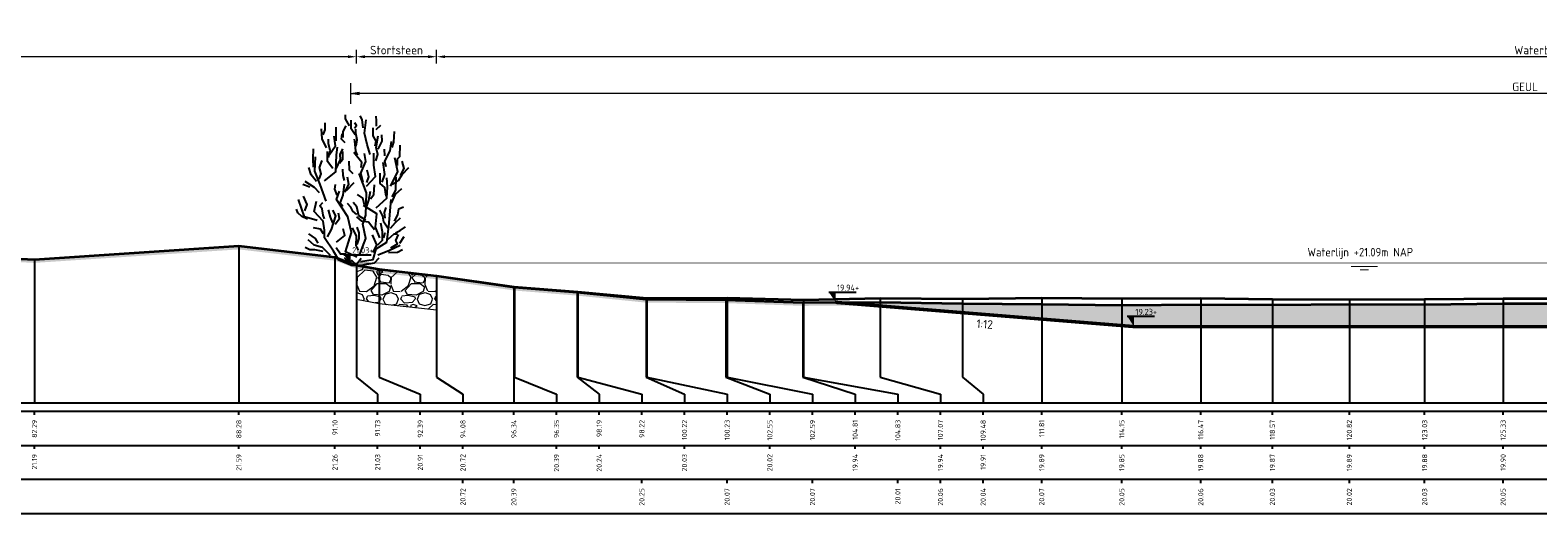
# Model space of a CAD drawing. Header units: metres. Extents: x 173015 to 189682, y 346605 to 348504.
# Tile 197 of 212: x 189144 to 189188, y 348424 to 348438. Entities that reach past the tile are written whole.
import ezdxf
from ezdxf.enums import TextEntityAlignment as Align

# ---------------------------------------------------------------- set-up
doc = ezdxf.new("R2010")
doc.units = ezdxf.units.M
doc.header["$PDMODE"] = 35
doc.header["$PDSIZE"] = 0.075
for name, color, linetype, lineweight in [('B-ME-GR-HEESTER-SD', 252, 'Continuous', 25), ('B-ME-OB-STORTSTEEN-G', 7, 'Continuous', 18), ('B-ME-OB-WATERLIJN-GD1', 150, 'Continuous', 25), ('B-ME-VH-VERHARDING_BESTORTING-AD', 252, 'Continuous', 18), ('TDNA0312_dempen', 41, 'Continuous', 30), ('X-ME-AL-PROFIEL_HUIDIG MAAIVELD-GD', 252, 'Continuous', 0), ('X-XX-AL-DETAIL1-M-B', 252, 'Continuous', 18), ('X-XX-AL-DWARSPROFIEL_PROFIELLIJN BOVENKANT SLIB-GD', 42, 'Continuous', 35), ('X-XX-AL-DWARSPROFIEL_PROFIELLIJN MAAIVELD-GD', 8, 'Continuous', 35), ('X-XX-AL-PEILMAAT-SD', 7, 'Continuous', 25), ('X-XX-AL-VERWIJZING-T25-100', 7, 'Continuous', 25), ('X01-XX-AL-M', 7, 'Continuous', 18)]:
    doc.layers.add(name, color=color, linetype=linetype, lineweight=lineweight)
for name, color, linetype in [('TDNT----_profiel_txt', 10, 'Continuous'), ('X-ME-AL-PROFIELRASTER-S', 7, 'Continuous'), ('XDNL----_dijkcontour', 10, 'Continuous')]:
    doc.layers.add(name, color=color, linetype=linetype)
doc.styles.add('ENV-P', font='ISOCP.SHX')
doc.styles.add('NLCS-ISO', font='NLCS-ISO.ttf', dxfattribs={"height": 1.8})
doc.styles.add('NLCS-ISO-ANNOTATIVE-T18', font='NLCS-ISO.ttf', dxfattribs={"height": 1.8})
doc.styles.add('NLCS-ISO-M100-T25', font='NLCS-ISO.ttf', dxfattribs={"height": 0.25})
doc.dimstyles.new('NLCS-M100-T25-PIJL_L2_H1', dxfattribs={"dimscale": 0.1, "dimtxt": 2.5, "dimasz": 2.5, "dimexe": 2, "dimexo": 2, "dimgap": 0.7, "dimtad": 1, "dimzin": 0, "dimdsep": 46, "dimtxsty": 'NLCS-ISO-M100-T25', "dimcen": 0, "dimdle": 2, "dimclrd": 256, "dimclre": 256, "dimclrt": 256, "dimadec": 1, "dimazin": 0, "dimtfac": 1, "dimtdec": 3, "dimtofl": 0, "dimtmove": 0, "dimatfit": 3, "dimfxl": 2, "dimfxlon": 1, "dimtfillclr": 256, "dimtolj": 1, "dimtzin": 0, "dimlwd": -1, "dimlwe": -1, "dimarcsym": 0})
doc.dimstyles.new('NLCS-M100-T25-PIJL_L3_H2', dxfattribs={"dimscale": 0.1, "dimtxt": 2.5, "dimasz": 2.5, "dimexe": 2, "dimexo": 2, "dimgap": 0.7, "dimtad": 1, "dimdec": 3, "dimzin": 0, "dimdsep": 46, "dimtxsty": 'NLCS-ISO-M100-T25', "dimcen": 0, "dimdle": 2, "dimclrd": 256, "dimclre": 256, "dimclrt": 256, "dimazin": 0, "dimtfac": 1, "dimtdec": 3, "dimtofl": 0, "dimtmove": 0, "dimatfit": 3, "dimfxl": 2, "dimfxlon": 1, "dimtfillclr": 256, "dimtolj": 1, "dimtzin": 0, "dimlwd": -1, "dimlwe": -1, "dimarcsym": 0})

# ---------------------------------------------------------------- blocks, each defined once
blk = doc.blocks.new('SAL-PROFIELRASTER_BALK_EIND1-D')
at = {"color": 0, "linetype": 'ByBlock', "lineweight": -2, "flags": 128}
for points in [[(0, 0), (1, 0)], [(0, -2.5), (1, -2.5)], [(0, -12.5), (1, -12.5)]]:
    blk.add_lwpolyline(points, dxfattribs=at)
blk = doc.blocks.new('SAL-PROFIELRASTER_BALK_EIND2-D')
at = {"color": 0, "linetype": 'ByBlock', "lineweight": -2}
blk.add_line((1, -12.5), (0, -12.5), dxfattribs=at)
blk = doc.blocks.new('SAL-PROFIELRASTER_BALK_DATA-D')
at = {"color": 0, "linetype": 'ByBlock', "lineweight": -2}
blk.add_lwpolyline([(0, -3.5), (0, -2.5)], dxfattribs=at)
at = {"color": 0, "linetype": 'ByBlock', "lineweight": -2, "style": 'NLCS-ISO-ANNOTATIVE-T18'}
blk.add_attdef('GETAL', text='', height=1.5, rotation=90, dxfattribs=at).set_placement((0.75, -5), align=Align.RIGHT)
blk = doc.blocks.new('SAL-PROFIELRASTER_AANHAAL-D')
at = {"color": 9, "linetype": 'ByBlock', "lineweight": -2, "flags": 128}
blk.add_lwpolyline([(0, 1), (0, 0)], dxfattribs=at)
blk = doc.blocks.new('SAL-PROFIELRASTER_AANHAAL_STAGGER-D')
at = {"color": 9, "linetype": 'ByBlock', "lineweight": -2, "flags": 128}
for points in [[(0, 0), (0, -0.25)], [(0, -0.25), (1, -0.75)], [(1, -0.75), (1, -1)]]:
    blk.add_lwpolyline(points, dxfattribs=at)
blk = doc.blocks.new('*D37')
at = {"layer": 'Defpoints', "color": 0, "transparency": 16777216}
for p in [(189155.952, 348436.972), (189222.229, 348425.999), (189155.952, 348425.625)]:
    blk.add_point(p, dxfattribs=at)
at = {"layer": 'X-XX-AL-DETAIL1-M-B', "transparency": 16777216}
for p, q in [((189155.952, 348436.772), (189155.952, 348437.172)), ((189221.979, 348436.972), (189156.202, 348436.972)), ((189222.229, 348436.772), (189222.229, 348437.172))]:
    blk.add_line(p, q, dxfattribs=at)
for points in [[(189156.202, 348437.014), (189156.202, 348436.931), (189155.952, 348436.972)], [(189221.979, 348437.014), (189221.979, 348436.931), (189222.229, 348436.972)]]:
    blk.add_solid(points, dxfattribs=at)
at = {"layer": 'X-XX-AL-DETAIL1-M-B', "transparency": 16777216, "insert": (189189.091, 348437.167), "char_height": 0.25, "attachment_point": 5, "style": 'NLCS-ISO-M100-T25'}
blk.add_mtext('\\A1;Waterbodem met slib', dxfattribs=at)
blk = doc.blocks.new('*D42')
at = {"layer": 'Defpoints', "color": 0, "transparency": 16777216}
for p in [(189153.604, 348436.972), (189153.604, 348425.939), (189155.952, 348425.625)]:
    blk.add_point(p, dxfattribs=at)
at = {"layer": 'X-XX-AL-DETAIL1-M-B', "transparency": 16777216}
for p, q in [((189153.604, 348436.772), (189153.604, 348437.172)), ((189155.702, 348436.972), (189153.854, 348436.972)), ((189155.952, 348436.772), (189155.952, 348437.172))]:
    blk.add_line(p, q, dxfattribs=at)
for points in [[(189153.854, 348437.014), (189153.854, 348436.931), (189153.604, 348436.972)], [(189155.702, 348437.014), (189155.702, 348436.931), (189155.952, 348436.972)]]:
    blk.add_solid(points, dxfattribs=at)
at = {"layer": 'X-XX-AL-DETAIL1-M-B', "transparency": 16777216, "insert": (189154.778, 348437.167), "char_height": 0.25, "attachment_point": 5, "style": 'NLCS-ISO-M100-T25'}
blk.add_mtext('\\A1;Stortsteen', dxfattribs=at)
blk = doc.blocks.new('*D52')
at = {"layer": 'Defpoints', "color": 0, "transparency": 16777216}
for p in [(189128.009, 348436.972), (189128.009, 348425.944), (189153.604, 348425.939)]:
    blk.add_point(p, dxfattribs=at)
at = {"layer": 'X-XX-AL-DETAIL1-M-B', "transparency": 16777216}
for p, q in [((189128.009, 348436.772), (189128.009, 348437.172)), ((189153.354, 348436.972), (189128.259, 348436.972)), ((189153.604, 348436.772), (189153.604, 348437.172))]:
    blk.add_line(p, q, dxfattribs=at)
for points in [[(189128.259, 348437.014), (189128.259, 348436.931), (189128.009, 348436.972)], [(189153.354, 348437.014), (189153.354, 348436.931), (189153.604, 348436.972)]]:
    blk.add_solid(points, dxfattribs=at)
at = {"layer": 'X-XX-AL-DETAIL1-M-B', "transparency": 16777216, "insert": (189140.723, 348437.167), "char_height": 0.25, "attachment_point": 5, "style": 'NLCS-ISO-M100-T25'}
blk.add_mtext('\\A1;Struweel', dxfattribs=at)
blk = doc.blocks.new('SGR-HEESTER_S01_E_ZIJ-D')
blk.add_line((-0.166, 0), (0.141, 0))
at = {"flags": 128}
for points in [[(-0.881, 3.429), (-1.01, 3.698), (-1.022, 3.992)], [(-0.975, 3.816), (-0.916, 3.956), (-0.916, 4.168)], [(-0.599, 3.64), (-0.599, 3.886), (-0.599, 4.039)], [(-0.387, 3.734), (-0.387, 3.91), (-0.305, 4.074)], [(-0.2, 4.074), (-0.317, 4.285), (-0.317, 4.402)], [(-0.035, 3.816), (-0.153, 3.992), (-0.153, 4.238)], [(-0.059, 4.003), (0, 4.086), (-0.047, 4.168)], [(-0.012, 3.476), (0.023, 3.663), (-0.023, 3.863), (-0.023, 3.98)], [(0.2, 4.015), (0.164, 4.261), (0.106, 4.367)], [(0.399, 3.241), (0.317, 3.534), (0.235, 3.863), (0.282, 4.25)], [(0.552, 3.487), (0.575, 3.628), (0.493, 3.781), (0.493, 4.015)], [(0.587, 4.062), (0.587, 4.226), (0.575, 4.355)], [(0.575, 3.968), (0.716, 4.097)], [(-0.822, 3.147), (-0.775, 3.358), (-0.822, 3.558), (-0.822, 3.687)], [(-0.787, 3.241), (-0.611, 3.487), (-0.658, 3.769)], [(-0.329, 3.581), (-0.434, 3.687), (-0.423, 3.839)], [(0.035, 3.217), (-0.023, 3.335), (-0.047, 3.64), (-0.059, 3.687)], [(0.564, 3.053), (0.622, 3.241), (0.575, 3.44), (0.634, 3.781)], [(0.634, 3.393), (0.751, 3.628), (0.74, 3.816)], [(0.869, 2.877), (0.834, 3.041), (0.986, 3.346), (1.022, 3.616)], [(1.045, 3.44), (1.092, 3.593), (1.115, 3.91)], [(-1.256, 2.866), (-1.268, 3.112), (-1.256, 3.405)], [(-0.889, 1.874), (-1.064, 2.356), (-1.218, 2.75), (-1.196, 3.166)], [(-0.933, 2.465), (-0.604, 2.728), (-0.582, 3.231), (-0.56, 3.45)], [(-0.693, 2.83), (-0.845, 3.03), (-0.845, 3.323)], [(-0.599, 2.819), (-0.47, 3.088), (-0.481, 3.241), (-0.399, 3.405)], [(-0.493, 2.983), (-0.399, 3.1), (-0.399, 3.323)], [(0.141, 2.854), (0.153, 3.006), (-0.082, 3.3)], [(0.2, 2.431), (0.129, 2.69), (0.27, 3.03), (0.235, 3.264)], [(0.294, 2.312), (0.557, 2.597), (0.513, 2.925), (0.513, 3.275)], [(0.834, 3.194), (0.822, 3.393)], [(0.995, 2.312), (1.214, 2.728), (1.126, 3.144)], [(1.198, 2.912), (1.198, 3.112), (1.268, 3.182), (1.28, 3.511)], [(-1.174, 2.443), (-1.327, 2.643), (-1.397, 2.854)], [(-1.092, 2.514), (-1.033, 2.666), (-1.08, 2.854), (-1.01, 3.065)], [(-0.352, 2.478), (-0.387, 2.619), (-0.399, 2.807)], [(-0.094, 2.666), (-0.2, 2.783), (-0.211, 3.041)], [(0.097, 0.321), (0.272, 0.78), (0.184, 1.196), (0.272, 1.459), (0.294, 2.115), (0.075, 2.684)], [(0.305, 2.42), (0.364, 2.584), (0.317, 2.783)], [(0.869, 2.021), (0.834, 2.267), (0.693, 2.385), (0.693, 2.69)], [(0.751, 2.431), (0.834, 2.654), (0.787, 3.006)], [(1.057, 2.361), (1.233, 2.478), (1.339, 2.654), (1.538, 2.854)], [(1.292, 2.619), (1.397, 2.83), (1.339, 3.041)], [(-1.362, 2.279), (-1.573, 2.361)], [(-1.08, 2.115), (-1.233, 2.267), (-1.503, 2.443)], [(-0.564, 2.044), (-0.634, 2.22), (-0.611, 2.361)], [(-0.399, 1.716), (-0.481, 1.81), (-0.387, 2.044), (-0.352, 2.373)], [(-0.341, 2.138), (-0.223, 2.361), (-0.258, 2.572)], [(-0.294, 2.185), (-0.07, 2.42)], [(0.411, 1.939), (0.505, 2.068), (0.528, 2.349)], [(0.579, 1.677), (0.885, 1.962), (0.907, 2.29), (0.885, 2.553)], [(1.022, 1.81), (1.139, 2.08), (1.327, 2.244)], [(1.045, 1.997), (1.151, 2.197), (1.162, 2.572)], [(-1.152, 1.305), (-1.524, 1.415), (-1.7, 1.918)], [(-1.515, 1.587), (-1.444, 1.775), (-1.55, 2.021)], [(-0.166, 0), (-0.517, 0.145), (-0.67, 0.408), (-0.933, 0.802), (-0.933, 1.021), (-0.977, 1.284), (-1.24, 1.568), (-1.174, 1.874)], [(-0.939, 1.352), (-0.975, 1.458), (-1.01, 1.645), (-1.069, 1.739), (-0.986, 1.833)], [(0.009, 0.233), (-0.319, 0.386), (-0.144, 0.955), (-0.254, 1.415), (-0.582, 1.918), (-0.495, 2.159)], [(0.012, 1.481), (-0.106, 1.575), (-0.164, 1.692), (-0.258, 1.798)], [(0.27, 1.317), (0.07, 1.446), (0.012, 1.704), (-0.094, 1.833)], [(0.235, 1.763), (0.188, 1.962), (0.035, 2.068)], [(0.119, 0.102), (0.491, 0.167), (0.579, 0.474), (0.885, 0.671), (0.951, 1.13), (1.017, 1.918)], [(0.305, 1.728), (0.364, 1.904), (0.411, 2.162)], [(-1.432, 1.34), (-1.597, 1.423), (-1.714, 1.528), (-1.761, 1.634)], [(-0.845, 0.824), (-0.736, 1.043), (-0.604, 1.437), (-0.692, 1.612)], [(-0.693, 1.235), (-0.763, 1.399), (-0.822, 1.622)], [(-0.622, 1.2), (-0.493, 1.364), (-0.528, 1.516)], [(0.528, 1.035), (0.446, 1.129), (0.352, 1.258), (0.153, 1.282), (0.012, 1.411)], [(0.688, 0.802), (0.557, 1.108), (0.601, 1.502), (0.206, 1.743)], [(0.916, 1.082), (0.798, 1.258), (0.775, 1.434), (0.681, 1.61)], [(0.845, 1.376), (0.822, 1.54), (0.869, 1.681)], [(0.998, 1.082), (1.139, 1.247), (1.292, 1.387)], [(1.115, 1.282), (1.209, 1.47), (1.245, 1.645), (1.374, 1.704)], [(-1.127, 0.637), (-1.198, 0.777), (-1.397, 0.918)], [(-0.963, 0.918), (-1.057, 1.047), (-1.256, 1.094)], [(-0.582, 0.671), (-0.341, 0.868), (-0.385, 1.065)], [(0.059, 0.437), (-0.012, 0.578), (0, 0.848), (-0.117, 1.094)], [(0.023, 0.601), (0.082, 0.777), (0.082, 0.942), (0.023, 1.106)], [(0.622, 0.59), (0.763, 0.73), (0.763, 0.977), (0.716, 1.223)], [(0.798, 0.801), (0.845, 0.953)], [(0.928, 0.754), (1.104, 0.918), (1.198, 0.918)], [(1.01, 0.508), (1.198, 0.625), (1.151, 0.719), (1.233, 0.895)], [(1.139, 0.942), (1.28, 1.012), (1.432, 1.118)], [(-0.975, 0.402), (-1.221, 0.449), (-1.362, 0.449), (-1.503, 0.519)], [(-0.758, 0.277), (-0.999, 0.518), (-1.24, 0.583), (-1.415, 0.736)], [(-0.305, 0.32), (-0.47, 0.32), (-0.599, 0.508)], [(0.493, 0.367), (0.599, 0.59), (0.47, 0.883)], [(0.622, 0.299), (0.951, 0.43), (1.28, 0.583)], [(0.939, 0.367), (1.198, 0.379), (1.35, 0.461)], [(1.268, 0.637), (1.397, 0.836)], [(-0.141, 0.085), (-0.305, 0.167), (-0.352, 0.214)], [(0, 0), (-0.141, 0.144)], [(-0.023, 0), (0.141, 0.203)], [(0.141, 0), (0.528, 0.062), (0.669, 0.214)]]:
    blk.add_lwpolyline(points, dxfattribs=at)
blk = doc.blocks.new('_Closed')
at = {"color": 0, "linetype": 'ByBlock', "lineweight": -2}
for p, q in [((-1, 0.17), (0, 0)), ((-1, 0.17), (-1, -0.17)), ((0, 0), (-1, -0.17)), ((0, 0), (-1, 0))]:
    blk.add_line(p, q, dxfattribs=at)
blk = doc.blocks.new('*D141')
at = {"layer": 'Defpoints', "color": 0, "transparency": 16777216}
for p in [(189153.438, 348435.896), (189153.438, 348430.934), (189222.253, 348430.934)]:
    blk.add_point(p, dxfattribs=at)
at = {"layer": 'X01-XX-AL-M', "color": 11, "transparency": 16777216}
for p, q in [((189153.438, 348435.596), (189153.438, 348436.196)), ((189222.003, 348435.896), (189153.688, 348435.896)), ((189222.253, 348435.596), (189222.253, 348436.196))]:
    blk.add_line(p, q, dxfattribs=at)
at = {"layer": 'X01-XX-AL-M', "color": 11, "transparency": 16777216, "xscale": 0.25, "yscale": 0.25, "zscale": 0.25, "rotation": 180}
blk.add_blockref('_Closed', (189153.438, 348435.896), dxfattribs=at)
at = {"layer": 'X01-XX-AL-M', "color": 11, "transparency": 16777216, "xscale": 0.25, "yscale": 0.25, "zscale": 0.25}
blk.add_blockref('_Closed', (189222.253, 348435.896), dxfattribs=at)
at = {"layer": 'X01-XX-AL-M', "color": 11, "transparency": 16777216, "insert": (189187.846, 348436.091), "char_height": 0.25, "attachment_point": 5, "style": 'NLCS-ISO-M100-T25', "bg_fill": 3, "box_fill_scale": 1.1, "bg_fill_color": 256, "bg_fill_true_color": 13158600, "bg_fill_transparency": 0}
blk.add_mtext('\\A1;GEUL ', dxfattribs=at)
blk = doc.blocks.new('SAL-PEILMAAT_INFRACAD_H01-SOD')
blk.add_line((-2, 3), (6, 3))
blk.add_solid([(-2, 3), (0, 3), (0, 0)])
at = {"style": 'NLCS-ISO'}
blk.add_attdef('...', (0.4, 3.4), '', height=1.8, dxfattribs=at)

msp = doc.modelspace()

# ---------------------------------------------------------------- hatches: boundary and pattern name
at = {"layer": 'B-ME-VH-VERHARDING_BESTORTING-AD'}
h = msp.add_hatch(dxfattribs=at)
h.set_pattern_fill('AVH-BESTORTING_02', color=256, scale=0.1, pattern_type=2)
h.set_pattern_definition([(228.013, (189154.32424, 348430.873756), (-7.9999982, -9.0000013), [0.134536, -13.31909]), (184.9697, (189154.23424, 348430.773756), (12.00000105, 0.9999913), [0.230868, -22.855925]), (132.5104, (189154.00424, 348430.753756), (9.9999907, -11.0000087), [0.16279, -16.11603]), (267.2737, (189153.61424, 348430.503756), (0.999996, 20.0000003), [0.21024, -20.81356]), (292.8337, (189153.60424, 348430.293756), (-5.0000099, 11.9999964), [0.206155, -20.409373]), (357.2737, (189153.68424, 348430.103756), (-20.0000003, 0.999996), [0.21024, -20.81356]), (37.6942, (189153.89424, 348430.093756), (-13.00000735, -9.9999904), [0.27803, -27.52485]), (72.2553, (189154.11424, 348430.263756), (7.00001076, 21.9999962), [0.262488, -25.98632]), (121.4296, (189154.19424, 348430.513756), (-8.0000082, 12.999995), [0.21095, -20.884073]), (175.2364, (189154.08424, 348430.693756), (11.000001, -0.9999915), [0.24083, -11.80076]), (222.3974, (189153.84424, 348430.713756), (-12.00000735, -10.9999921), [0.311448, -30.833375]), (138.814, (189154.60424, 348430.49376), (-7.000003, 5.9999973), [0.1063, -10.52384]), (171.4692, (189154.52424, 348430.563756), (12.9999983, -2.0000079), [0.202237, -20.02151]), (225, (189154.32424, 348430.59376), (-2e-16, -1), [0.14142, -1.2728]), (203.1986, (189154.25424, 348430.71376), (5, 2.000001), [0.07616, -7.53962]), (291.801, (189154.18424, 348430.68376), (-1, 3), [0.1077, -5.27746]), (30.964, (189154.22424, 348430.58376), (2.999998, 2.000002), [0.17493, -5.65602]), (161.565, (189154.37424, 348430.67376), (2, -1), [0.1265, -3.03579]), (16.3895, (189153.60424, 348430.683756), (10.0000022, 2.9999927), [0.1772, -17.542845]), (70.3462, (189153.77424, 348430.733756), (-3.9999952, -11.0000021), [0.14866, -14.71741]), (293.1986, (189154.37424, 348430.87376), (-2.000001, 5), [0.15232, -7.46346]), (343.6105, (189154.43424, 348430.733756), (-10.0000022, 2.9999927), [0.1772, -17.542845]), (339.444, (189153.60424, 348430.06376), (-5.000002, 1.999996), [0.17088, -8.37312]), (294.775, (189153.76424, 348430.003756), (-4.9999922, 11.0000034), [0.14318, -14.174643]), (66.801, (189154.38424, 348429.87376), (2.000001, 5), [0.15232, -7.46346]), (17.354, (189154.44424, 348430.013756), (-13.000002, -3.9999945), [0.16763, -16.595424]), (69.444, (189153.89424, 348429.87376), (-1.999996, -5.000002), [0.08544, -8.45856]), (101.31, (189154.32424, 348429.87376), (-0.999998, 4), [0.05099, -5.04803]), (165.964, (189154.31424, 348429.92376), (3, -0.999998), [0.20616, -3.91695]), (186.009, (189154.11424, 348429.973756), (9.9999998, 0.9999993), [0.19105, -18.913923]), (303.69, (189154.22424, 348430.49376), (-1, 2), [0.14422, -3.46133]), (353.1572, (189154.30424, 348430.373756), (16.9999994, -2.000008), [0.251794, -24.927563]), (60.9454, (189154.55424, 348430.34376), (-4, -7.0000004), [0.10296, -10.19267]), (90, (189154.6042, 348430.4338), (-1, 1), [0.06, -0.94]), (120.2564, (189154.09424, 348430.003756), (3.999995, -7.0000025), [0.138924, -13.75352]), (48.013, (189154.02424, 348430.123756), (7.9999982, 9.0000013), [0.26907, -13.18455]), (0, (189154.2042, 348430.3238), (1, 1), [0.26, -0.74]), (325.305, (189154.46424, 348430.323756), (-9.9999943, 7.0000086), [0.158114, -15.653274]), (254.055, (189154.59424, 348430.23376), (-1, -4), [0.1456, -7.13451]), (207.646, (189154.55424, 348430.093756), (-18.9999958, -10.0000077), [0.237065, -23.469474]), (175.426, (189154.34424, 348429.983756), (-13.0000006, 0.9999948), [0.2508, -24.829074])])
h.paths.add_polyline_path([(189155.9524, 348430.5598), (189154.2708, 348430.7498), (189153.6042, 348430.8738), (189153.6042, 348429.8738), (189154.2708, 348429.7498), (189155.9524, 348429.5598)])
at = {"layer": 'TDNA0312_dempen'}
h = msp.add_hatch(color=256, dxfattribs=at)
h.dxf.hatch_style = 1
h.paths.add_polyline_path([(189217.6416, 348430.6473), (189215.7805, 348430.6138), (189211.4144, 348430.4878), (189209.015, 348430.4018), (189206.9425, 348430.1268), (189204.2062, 348430.0658), (189201.7227, 348430.1508), (189198.9828, 348430.0888), (189196.4948, 348429.8468), (189194.4866, 348429.7358), (189192.181, 348429.8058), (189189.8064, 348429.7518), (189187.2027, 348429.7458), (189184.9042, 348429.7228), (189182.6978, 348429.7288), (189180.442, 348429.7138), (189178.3422, 348429.7228), (189176.0299, 348429.6958), (189173.6829, 348429.7338), (189171.3589, 348429.7508), (189168.9508, 348429.7848), (189167.6452, 348429.7825), (189176.3908, 348429.0738), (189191.3921, 348429.0738)])
at = {"layer": 'X-ME-AL-PROFIEL_HUIDIG MAAIVELD-GD'}
h = msp.add_hatch(dxfattribs=at)
h.set_pattern_fill('AGR-MAAIVELD', color=256, scale=0.05, pattern_type=2)
h.set_pattern_definition([(45, (2349.08703, 143.70814), (-0.25000007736, 0.25000007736), []), (45, (2349.0513, 143.74385), (0, 0.50000015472), [0.3535535, -0.3535535]), (45, (2349.0156, 143.77957), (0, 0.50000015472), [0.3535535, -0.3535535]), (45, (2348.9794, 143.81578), (0, 0.50000015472), [0.3535535, -0.3535535]), (45, (2348.94417, 143.851), (0, 0.50000015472), [0.3535535, -0.3535535]), (45, (2348.90845, 143.8867), (0, 0.50000015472), [0.3535535, -0.3535535]), (45, (2348.87274, 143.92242), (0, 0.50000015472), [0.3535535, -0.3535535]), (315, (2349.08703, 143.70814), (0.25000007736, 0.25000007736), []), (315, (2349.12274, 143.74385), (0.50000015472, -1e-16), [0.3535535, -0.3535535]), (315, (2349.15845, 143.77957), (0.50000015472, -1e-16), [0.3535535, -0.3535535]), (315, (2349.19467, 143.81578), (0.50000015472, -1e-16), [0.3535535, -0.3535535]), (315, (2349.2299, 143.851), (0.50000015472, -1e-16), [0.3535535, -0.3535535]), (315, (2349.2656, 143.8867), (0.50000015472, -1e-16), [0.3535535, -0.3535535]), (315, (2349.3013, 143.92242), (0.50000015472, -1e-16), [0.3535535, -0.3535535])])
h.paths.add_polyline_path([(189122.3732, 348430.0178), (189124.6655, 348430.1388), (189126.465, 348430.4038), (189128.0086, 348430.7788), (189128.5524, 348431.0598), (189131.408, 348431.4338), (189133.9128, 348431.3308), (189137.9491, 348431.2428), (189144.1675, 348430.9378), (189150.1566, 348431.3328), (189152.9745, 348431.0008), (189153.6042, 348430.7738), (189154.2708, 348430.6498), (189155.9524, 348430.4598), (189158.2311, 348430.1288), (189160.0665, 348429.9808), (189162.0973, 348429.7738), (189164.4239, 348429.7608), (189166.6819, 348429.6808), (189168.9508, 348429.6848), (189171.3589, 348429.6508), (189173.6829, 348429.6338), (189176.0299, 348429.5958), (189178.3422, 348429.6228), (189180.442, 348429.6138), (189182.6978, 348429.6288), (189184.9042, 348429.6228), (189187.2027, 348429.6458), (189189.8064, 348429.6518), (189192.181, 348429.7058), (189194.4866, 348429.6358), (189196.4948, 348429.7468), (189198.9828, 348429.9888), (189201.7227, 348430.0508), (189204.2062, 348429.9658), (189206.9425, 348430.0268), (189209.015, 348430.3018), (189211.4144, 348430.3878), (189215.7805, 348430.5138), (189220.946, 348430.6068), (189222.1128, 348430.8148), (189223.184, 348430.9898), (189223.184, 348431.0898), (189222.1128, 348430.9148), (189220.946, 348430.7068), (189215.7805, 348430.6138), (189211.4144, 348430.4878), (189209.015, 348430.4018), (189206.9425, 348430.1268), (189204.2062, 348430.0658), (189201.7227, 348430.1508), (189198.9828, 348430.0888), (189196.4948, 348429.8468), (189194.4866, 348429.7358), (189192.181, 348429.8058), (189189.8064, 348429.7518), (189187.2027, 348429.7458), (189184.9042, 348429.7228), (189182.6978, 348429.7288), (189180.442, 348429.7138), (189178.3422, 348429.7228), (189176.0299, 348429.6958), (189173.6829, 348429.7338), (189171.3589, 348429.7508), (189168.9508, 348429.7848), (189166.6819, 348429.7808), (189164.4239, 348429.8608), (189162.0973, 348429.8738), (189160.0665, 348430.0808), (189158.2311, 348430.2288), (189155.9524, 348430.5598), (189154.2708, 348430.7498), (189153.6042, 348430.8738), (189152.9745, 348431.1008), (189150.1566, 348431.4328), (189144.1675, 348431.0378), (189137.9491, 348431.3428), (189133.9128, 348431.4308), (189131.408, 348431.5338), (189128.5524, 348431.1598), (189128.0086, 348430.8788), (189126.465, 348430.5038), (189124.6655, 348430.2388), (189122.3732, 348430.1178), (189119.9277, 348429.9498), (189117.7287, 348429.8948), (189115.2049, 348429.9128), (189111.6839, 348430.0568), (189108.8183, 348430.2208), (189107.471, 348430.3378), (189104.8955, 348430.4168), (189102.4161, 348430.4768), (189099.42, 348430.6578), (189097.9241, 348430.6998), (189096.131, 348430.8788), (189092.3613, 348430.8818), (189086.7533, 348431.3248), (189082.3996, 348431.6478), (189078.5063, 348432.0088), (189073.1674, 348432.2838), (189069.5293, 348432.4948), (189065.6666, 348432.5318), (189061.8765, 348432.5758), (189061.8765, 348432.4758), (189065.6666, 348432.4318), (189069.5293, 348432.3948), (189073.1674, 348432.1838), (189078.5063, 348431.9088), (189082.3996, 348431.5478), (189086.7533, 348431.2248), (189092.3613, 348430.7818), (189096.131, 348430.7788), (189097.9241, 348430.5998), (189099.42, 348430.5578), (189102.4161, 348430.3768), (189104.8955, 348430.3168), (189107.471, 348430.2378), (189108.8183, 348430.1208), (189111.6839, 348429.9568), (189115.2049, 348429.8128), (189117.7287, 348429.7948), (189119.9277, 348429.8498)])

# ---------------------------------------------------------------- linework, layer by layer
at = {"layer": 'B-ME-OB-STORTSTEEN-G'}
msp.add_lwpolyline([(189155.9524, 348430.5598), (189154.2708, 348430.7498), (189153.6042, 348430.8738), (189153.6042, 348429.8738), (189154.2708, 348429.7498), (189155.9524, 348429.5598)], close=True, dxfattribs=at)
at = {"layer": 'B-ME-OB-WATERLIJN-GD1', "const_width": 0.025}
for points in [[(189153.4378, 348430.9338), (189222.2291, 348430.9338)], [(189182.7425, 348430.8338), (189183.5258, 348430.8338)], [(189183.0092, 348430.7338), (189183.2592, 348430.7338)]]:
    msp.add_lwpolyline(points, dxfattribs=at)
at = {"layer": 'X-XX-AL-DWARSPROFIEL_PROFIELLIJN BOVENKANT SLIB-GD'}
msp.add_lwpolyline([(189155.9524, 348430.5598), (189158.2163, 348430.2348), (189160.0922, 348430.0948), (189162.1081, 348429.9088), (189164.4707, 348429.9128), (189166.7038, 348429.8538), (189168.9508, 348429.9038), (189171.3589, 348429.8838), (189173.6829, 348429.9138), (189176.0299, 348429.8938), (189178.3422, 348429.9038), (189180.442, 348429.8738), (189182.6978, 348429.8638), (189184.9042, 348429.8738), (189187.2027, 348429.8938), (189189.8064, 348429.8938)], dxfattribs=at)
at = {"layer": 'X-XX-AL-DWARSPROFIEL_PROFIELLIJN MAAIVELD-GD'}
msp.add_lwpolyline([(189137.9491, 348431.3428), (189144.1675, 348431.0378), (189150.1566, 348431.4328), (189152.9745, 348431.1008), (189153.6042, 348430.8738), (189154.2708, 348430.7498), (189155.9524, 348430.5598), (189158.2311, 348430.2288), (189160.0665, 348430.0808), (189162.0973, 348429.8738), (189164.4239, 348429.8608), (189166.6819, 348429.7808), (189168.9508, 348429.7848), (189171.3589, 348429.7508), (189173.6829, 348429.7338), (189176.0299, 348429.6958), (189178.3422, 348429.7228), (189180.442, 348429.7138), (189182.6978, 348429.7288), (189184.9042, 348429.7228), (189187.2027, 348429.7458), (189189.8064, 348429.7518)], dxfattribs=at)
at = {"layer": 'XDNL----_dijkcontour', "const_width": 0.1}
msp.add_lwpolyline([(189167.6452, 348429.7825), (189176.3908, 348429.0738), (189191.3921, 348429.0738), (189222.2323, 348430.9343)], dxfattribs=at)

# ---------------------------------------------------------------- block references
at = {"layer": 'B-ME-GR-HEESTER-SD'}
msp.add_blockref('SGR-HEESTER_S01_E_ZIJ-D', (189153.6042, 348430.8738), dxfattribs=at)
at = {"layer": 'X-ME-AL-PROFIELRASTER-S'}
for p, yscale in [((189144.1675, 348426.8438), 4.193999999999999), ((189150.1566, 348426.8438), 4.588999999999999), ((189152.9745, 348426.8438), 4.257000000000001), ((189153.6042, 348427.8438), 3.030000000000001), ((189154.2708, 348427.8438), 2.905999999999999), ((189155.9524, 348427.8438), 2.716000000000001), ((189155.9524, 348427.8438), 2.716000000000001), ((189158.2163, 348426.8438), 3.390999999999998), ((189158.2311, 348427.8438), 2.385000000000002), ((189160.0665, 348427.8438), 2.236999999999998), ((189160.0922, 348427.8438), 2.251000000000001), ((189162.0973, 348427.8438), 2.030000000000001), ((189162.1081, 348427.8438), 2.065000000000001), ((189164.4239, 348427.8438), 2.016999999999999), ((189164.4707, 348427.8438), 2.068999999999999), ((189166.6819, 348427.8438), 1.937000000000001), ((189166.7038, 348427.8438), 2.010000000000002), ((189168.9508, 348427.8438), 2.059999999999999), ((189168.9508, 348427.8438), 1.940999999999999), ((189171.3589, 348427.8438), 2.039999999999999), ((189171.3589, 348427.8438), 1.907), ((189173.6829, 348426.8438), 3.07), ((189173.6829, 348426.8438), 2.890000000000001), ((189176.0299, 348426.8438), 3.050000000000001), ((189178.3422, 348426.8438), 3.059999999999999), ((189178.3422, 348426.8438), 2.879000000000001), ((189180.442, 348426.8438), 3.030000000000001), ((189180.442, 348426.8438), 2.870000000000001), ((189182.6978, 348426.8438), 3.02), ((189182.6978, 348426.8438), 2.885000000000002), ((189184.9042, 348426.8438), 3.030000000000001), ((189184.9042, 348426.8438), 2.879000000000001), ((189187.2027, 348426.8438), 3.050000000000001), ((189187.2027, 348426.8438), 2.902000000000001), ((189176.0299, 348426.8438), 2.852)]:
    msp.add_blockref('SAL-PROFIELRASTER_AANHAAL-D', p, dxfattribs=dict(at, yscale=yscale))
for p, xscale, zscale in [((189153.6042, 348427.8438), 0.6202934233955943, 0.6202934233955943), ((189154.2708, 348427.8438), 1.203758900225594, 1.203758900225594), ((189155.9524, 348427.8438), 0.7721703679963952, 0.7721703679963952), ((189155.9524, 348427.8438), 0.7721703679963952, 0.7721703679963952), ((189158.2311, 348427.8438), 1.235227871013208, 1.235227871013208), ((189160.0665, 348427.8438), 0.649832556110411, 0.649832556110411), ((189160.0922, 348427.8438), 1.874123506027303, 1.874123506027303), ((189162.0973, 348427.8438), 1.1189526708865, 1.1189526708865), ((189162.1081, 348427.8438), 2.358220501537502, 2.358220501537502), ((189164.4239, 348427.8438), 1.292393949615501, 1.292393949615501), ((189164.4707, 348427.8438), 2.495566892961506, 2.495566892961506), ((189166.6819, 348427.8438), 1.534375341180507, 1.534375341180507), ((189166.7038, 348427.8438), 2.7625430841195, 2.7625430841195), ((189168.9508, 348427.8438), 1.765521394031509, 1.765521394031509), ((189168.9508, 348427.8438), 1.765521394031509, 1.765521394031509), ((189171.3589, 348427.8438), 0.6073920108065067, 0.6073920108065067), ((189171.3589, 348427.8438), 0.6073920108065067, 0.6073920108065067)]:
    msp.add_blockref('SAL-PROFIELRASTER_AANHAAL_STAGGER-D', p, dxfattribs=dict(at, xscale=xscale, zscale=zscale))
at = {"layer": 'X-ME-AL-PROFIELRASTER-S', "xscale": 162.5575546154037, "yscale": 0.1, "zscale": 162.5575546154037}
for name, p in [('SAL-PROFIELRASTER_BALK_EIND1-D', (189061.8765, 348426.8438)), ('SAL-PROFIELRASTER_BALK_EIND2-D', (189061.8765, 348425.8438)), ('SAL-PROFIELRASTER_BALK_EIND2-D', (189061.8765, 348424.8438))]:
    msp.add_blockref(name, p, dxfattribs=at)
at = {"layer": 'X-ME-AL-PROFIELRASTER-S', "xscale": 0.1, "yscale": 0.1, "zscale": 0.1}
for p, values in [((189144.1675, 348426.8438), {'GETAL': '82.29'}), ((189150.1566, 348426.8438), {'GETAL': '88.28'}), ((189152.9745, 348426.8438), {'GETAL': '91.10'}), ((189154.2245, 348426.8438), {'GETAL': '91.73'}), ((189155.4745, 348426.8438), {'GETAL': '92.39'}), ((189156.7245, 348426.8438), {'GETAL': '94.08'}), ((189156.7245, 348426.8438), {'GETAL': '94.08'}), ((189158.2163, 348426.8438), {'GETAL': '96.34'}), ((189159.4663, 348426.8438), {'GETAL': '96.35'}), ((189160.7163, 348426.8438), {'GETAL': '98.19'}), ((189161.9663, 348426.8438), {'GETAL': '98.22'}), ((189163.2163, 348426.8438), {'GETAL': '100.22'}), ((189164.4663, 348426.8438), {'GETAL': '100.23'}), ((189165.7163, 348426.8438), {'GETAL': '102.55'}), ((189166.9663, 348426.8438), {'GETAL': '102.59'}), ((189168.2163, 348426.8438), {'GETAL': '104.81'}), ((189169.4663, 348426.8438), {'GETAL': '104.83'}), ((189170.7163, 348426.8438), {'GETAL': '107.07'}), ((189170.7163, 348426.8438), {'GETAL': '107.07'}), ((189171.9663, 348426.8438), {'GETAL': '109.48'}), ((189171.9663, 348426.8438), {'GETAL': '109.48'}), ((189173.6829, 348426.8438), {'GETAL': '111.81'}), ((189173.6829, 348426.8438), {'GETAL': '111.81'}), ((189176.0299, 348426.8438), {'GETAL': '114.15'}), ((189176.0299, 348426.8438), {'GETAL': '114.15'}), ((189178.3422, 348426.8438), {'GETAL': '116.47'}), ((189178.3422, 348426.8438), {'GETAL': '116.47'}), ((189180.442, 348426.8438), {'GETAL': '118.57'}), ((189180.442, 348426.8438), {'GETAL': '118.57'}), ((189182.6978, 348426.8438), {'GETAL': '120.82'}), ((189182.6978, 348426.8438), {'GETAL': '120.82'}), ((189184.9042, 348426.8438), {'GETAL': '123.03'}), ((189184.9042, 348426.8438), {'GETAL': '123.03'}), ((189187.2027, 348426.8438), {'GETAL': '125.33'}), ((189187.2027, 348426.8438), {'GETAL': '125.33'}), ((189144.1675, 348425.8438), {'GETAL': '21.19'}), ((189150.1566, 348425.8438), {'GETAL': '21.59'}), ((189152.9745, 348425.8438), {'GETAL': '21.26'}), ((189154.2245, 348425.8438), {'GETAL': '21.03'}), ((189155.4745, 348425.8438), {'GETAL': '20.91'}), ((189156.7245, 348425.8438), {'GETAL': '20.72'}), ((189159.4663, 348425.8438), {'GETAL': '20.39'}), ((189160.7163, 348425.8438), {'GETAL': '20.24'}), ((189163.2163, 348425.8438), {'GETAL': '20.03'}), ((189165.7163, 348425.8438), {'GETAL': '20.02'}), ((189168.2163, 348425.8438), {'GETAL': '19.94'}), ((189170.7163, 348425.8438), {'GETAL': '19.94'}), ((189171.9663, 348425.8438), {'GETAL': '19.91'}), ((189173.6829, 348425.8438), {'GETAL': '19.89'}), ((189176.0299, 348425.8438), {'GETAL': '19.85'}), ((189178.3422, 348425.8438), {'GETAL': '19.88'}), ((189180.442, 348425.8438), {'GETAL': '19.87'}), ((189182.6978, 348425.8438), {'GETAL': '19.89'}), ((189184.9042, 348425.8438), {'GETAL': '19.88'}), ((189187.2027, 348425.8438), {'GETAL': '19.90'}), ((189156.7245, 348424.8438), {'GETAL': '20.72'}), ((189158.2163, 348424.8438), {'GETAL': '20.39'}), ((189161.9663, 348424.8438), {'GETAL': '20.25'}), ((189164.4663, 348424.8438), {'GETAL': '20.07'}), ((189166.9663, 348424.8438), {'GETAL': '20.07'}), ((189169.4663, 348424.8438), {'GETAL': '20.01'}), ((189170.7163, 348424.8438), {'GETAL': '20.06'}), ((189171.9663, 348424.8438), {'GETAL': '20.04'}), ((189173.6829, 348424.8438), {'GETAL': '20.07'}), ((189176.0299, 348424.8438), {'GETAL': '20.05'}), ((189178.3422, 348424.8438), {'GETAL': '20.06'}), ((189180.442, 348424.8438), {'GETAL': '20.03'}), ((189182.6978, 348424.8438), {'GETAL': '20.02'}), ((189184.9042, 348424.8438), {'GETAL': '20.03'}), ((189187.2027, 348424.8438), {'GETAL': '20.05'})]:
    msp.add_blockref('SAL-PROFIELRASTER_BALK_DATA-D', p, dxfattribs=at).add_auto_attribs(values)
at = {"layer": 'X-XX-AL-PEILMAAT-SD', "xscale": 0.1, "yscale": 0.1, "zscale": 0.1}
for p, values in [((189167.6452, 348429.7825), {'...': '19.94+'}), ((189176.3908, 348429.0738), {'...': '19.23+'})]:
    msp.add_blockref('SAL-PEILMAAT_INFRACAD_H01-SOD', p, dxfattribs=at).add_auto_attribs(values)

# ---------------------------------------------------------------- texts
at = {"layer": 'TDNT----_profiel_txt', "color": 150, "insert": (189181.4709, 348431.0514), "char_height": 0.25, "attachment_point": 7, "style": 'ENV-P'}
msp.add_mtext_dynamic_manual_height_columns('Waterlijn +21.09m NAP', width=30.867547, gutter_width=4.5, heights=[0], dxfattribs=at)
at = {"layer": 'X-XX-AL-VERWIJZING-T25-100', "style": 'NLCS-ISO-M100-T25'}
msp.add_text('1:12', height=0.25, rotation=355.83865, dxfattribs=at).set_placement((189171.9989, 348428.9464), align=Align.BOTTOM_CENTER)

# ---------------------------------------------------------------- dimensions: what is measured, and where the dimension line sits
at = {"layer": 'X-XX-AL-DETAIL1-M-B'}
for base, p1, p2, text, picture, middle in [((189155.9524, 348436.9724), (189222.2291, 348425.9986), (189155.9524, 348425.6246), 'Waterbodem met slib', '*D37', (189189.0907, 348436.9724)), ((189128.0086, 348436.9724), (189153.6042, 348425.9386), (189128.0086, 348425.9436), 'Struweel', '*D52', (189140.7232, 348436.9724)), ((189153.6042, 348436.9724), (189155.9524, 348425.6246), (189153.6042, 348425.9386), 'Stortsteen', '*D42', (189154.7783, 348436.9724))]:
    dim = msp.add_linear_dim(base=base, p1=p1, p2=p2, text=text, dimstyle='NLCS-M100-T25-PIJL_L3_H2', dxfattribs=at)
    dim.commit()
    dim.dimension.update_dxf_attribs({"geometry": picture, "text_midpoint": middle, "dimtype": 160})

# ---------------------------------------------------------------- next in the draw order: dimensions: what is measured, and where the dimension line sits
at = {"layer": 'X01-XX-AL-M'}
dim = msp.add_linear_dim(base=(189153.4381, 348435.8962), p1=(189222.253, 348430.9343), p2=(189153.4381, 348430.9336), text='GEUL ', dimstyle='NLCS-M100-T25-PIJL_L2_H1', override={"dimexe": 3, "dimblk1": 'Closed', "dimblk2": 'Closed', "dimsah": 1, "dimclrd": 11, "dimclre": 11, "dimclrt": 11, "dimtmove": 1, "dimfxl": 3, "dimtfill": 1}, dxfattribs=at)
dim.commit()
dim.dimension.update_dxf_attribs({"geometry": '*D141', "text_midpoint": (189187.8456, 348436.0912)})

# ---------------------------------------------------------------- next in the draw order: block references
at = {"layer": 'X-XX-AL-PEILMAAT-SD', "xscale": 0.1, "yscale": 0.1, "zscale": 0.1}
msp.add_blockref('SAL-PEILMAAT_INFRACAD_H01-SOD', (189153.4381, 348430.8738), dxfattribs=at).add_auto_attribs({'...': '21.03+'})

doc.saveas('drawing.dxf')
